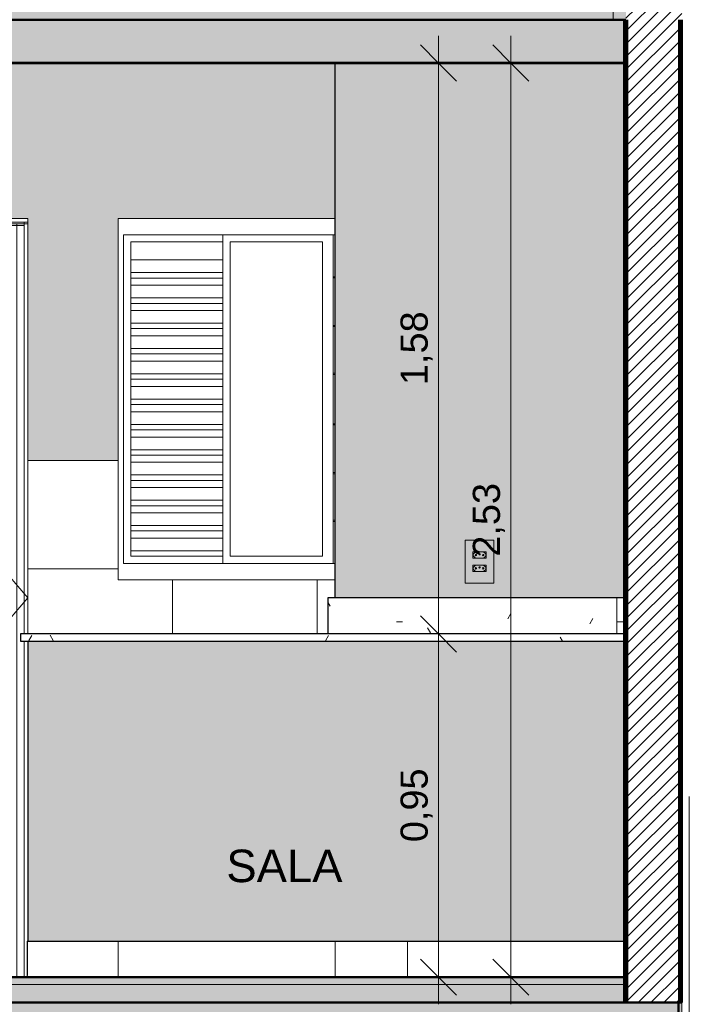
# Model space of a CAD drawing. Header units: metres. Extents: x -28.2 to -1.6, y -1.6 to 5.9.
# Tile 9 of 88: x -20.1 to -18.2, y -0.1 to 2.7. Entities that reach past the tile are written whole.
import ezdxf

# ---------------------------------------------------------------- set-up
doc = ezdxf.new("R2010")
doc.units = ezdxf.units.M
for name, color, linetype, lineweight in [('A-ANNO-DIMS', 7, 'Continuous', 9), ('A-ANNO-DIMS-50', 7, 'Continuous', 9), ('A-CLNG', 7, 'Continuous', 5), ('A-DETL-GENF', 7, 'Continuous', 5), ('A-DOOR', 7, 'Continuous', 5), ('A-FLOR', 7, 'Continuous', 5), ('A-FLOR-MCUT', 7, 'Continuous', 5), ('A-FLOR-PATT', 7, 'Continuous', 50), ('A-GENM', 7, 'Continuous', 5), ('A-GLAZ', 7, 'Continuous', 5), ('A-ROOF', 7, 'Continuous', 5), ('A-WALL', 7, 'Continuous', 5), ('A-WALL-PATT', 7, 'Continuous', 5), ('E-ELEC-FIXT', 7, 'Continuous', 5), ('G-ANNO-TEXT', 7, 'Continuous', 9), ('I-WALL', 7, 'Continuous', 5), ('Q-CASE', 7, 'Continuous', 5)]:
    doc.layers.add(name, color=color, linetype=linetype, lineweight=lineweight)
doc.layers.add('A-DETL', color=7, linetype='Continuous', lineweight=5, true_color=0x00a600)
doc.styles.add('Arial', font='arial.ttf', dxfattribs={"height": 0.09})
doc.styles.add('Arial_1', font='arial.ttf', dxfattribs={"height": 0.075})
doc.dimstyles.new('Com_linha__ref__contínua__-_Cor_Vermelha_Arial_1_5mm', dxfattribs={"dimscale": 0.3048, "dimtxt": 0.076519, "dimasz": 0.328084, "dimexe": 0.246063, "dimexo": 0.246063, "dimgap": 0.024606, "dimtad": 1, "dimrnd": 0.01, "dimzin": 0, "dimdsep": 46, "dimtxsty": 'Arial_1', "dimblk1": 'OBLIQUE', "dimblk2": 'OBLIQUE', "dimsah": 1, "dimcen": 0.09, "dimdle": 0.246063, "dimazin": 0, "dimtfac": 1, "dimtdec": 4, "dimtix": 1, "dimtmove": 0, "dimatfit": 3, "dimfxl": 1, "dimtvp": 1, "dimtolj": 1, "dimtzin": 0, "dimarcsym": 2})
pattern_1 = [(45, (-14.575, 2.812), (-0.01767767, 0.01767767), [])]
pattern_2 = [(0, (-14.575, 2.812), (0.2032, 0.0508), [0.01676, -0.13564, 0.01676, -0.13564, -0.8128]), (0, (-14.575, 2.812), (0.2032, 0.0508), [-0.3048, 0.01676, -0.28804, 0.01676, -0.13564, -0.3556]), (0, (-14.575, 2.812), (0.2032, 0.0508), [-0.762, 0.01676, -0.08484, 0.01676, -0.23724]), (120, (-14.499, 2.838), (-0.1455941, 0.15057636), [0.01676, -0.13564, 0.01676, -0.13564, -0.8128]), (120, (-14.499, 2.838), (-0.1455941, 0.15057636), [-0.3048, 0.01676, -0.28804, 0.01676, -0.13564, -0.3556]), (120, (-14.499, 2.838), (-0.1455941, 0.15057636), [-0.762, 0.01676, -0.08484, 0.01676, -0.23724]), (240, (-14.473, 2.939), (-0.0576059, -0.20137636), [0.01676, -0.13564, 0.01676, -0.13564, -0.8128]), (240, (-14.473, 2.939), (-0.0576059, -0.20137636), [-0.3048, 0.01676, -0.28804, 0.01676, -0.13564, -0.3556]), (240, (-14.473, 2.939), (-0.0576059, -0.20137636), [-0.762, 0.01676, -0.08484, 0.01676, -0.23724])]
pattern_3 = [(0, (-14.575, 2.812), (0.4064, 0.1016), [0.01676, -0.28804, 0.01676, -0.28804, -1.626]), (0, (-14.575, 2.812), (0.4064, 0.1016), [-0.6096, 0.01676, -0.59284, 0.01676, -0.28804, -0.7112]), (0, (-14.575, 2.812), (0.4064, 0.1016), [-1.524, 0.01676, -0.18644, 0.01676, -0.49124]), (120, (-14.423, 2.863), (-0.2911882, 0.3011527), [0.01676, -0.28804, 0.01676, -0.28804, -1.626]), (120, (-14.423, 2.863), (-0.2911882, 0.3011527), [-0.6096, 0.01676, -0.59284, 0.01676, -0.28804, -0.7112]), (120, (-14.423, 2.863), (-0.2911882, 0.3011527), [-1.524, 0.01676, -0.18644, 0.01676, -0.49124]), (240, (-14.372, 3.066), (-0.1152118, -0.4027527), [0.01676, -0.28804, 0.01676, -0.28804, -1.626]), (240, (-14.372, 3.066), (-0.1152118, -0.4027527), [-0.6096, 0.01676, -0.59284, 0.01676, -0.28804, -0.7112]), (240, (-14.372, 3.066), (-0.1152118, -0.4027527), [-1.524, 0.01676, -0.18644, 0.01676, -0.49124])]

# ---------------------------------------------------------------- blocks, each defined once
blk = doc.blocks.new('TAMPO DO ABRIGO GLP EM GRANITO CINZA ANDORINHA1 - TAMPO DO ABRIGO GLP EM GRANITO CINZA ANDORINHA-2562651-CASA 3')
at = {"layer": 'Q-CASE', "true_color": 0x6b6b6b}
h = blk.add_hatch(dxfattribs=at)
h.set_pattern_fill('FP_3', color=251, style=0, pattern_type=2)
h.set_pattern_definition(pattern_3)
h.paths.add_polyline_path([(-18.8587, 0.95), (-18.435, 0.95), (-18.435, 1.05), (-19.235, 1.05), (-19.235, 0.95), (-18.9367, 0.95)])
h = blk.add_hatch(dxfattribs=at)
h.set_pattern_fill('FP_3', color=251, style=0, pattern_type=2)
h.set_pattern_definition(pattern_3)
h.paths.add_polyline_path([(-18.435, 0.95), (-18.415, 0.95), (-18.415, 1.05), (-18.435, 1.05), (-18.435, 0.9737)])
h = blk.add_hatch(dxfattribs=at)
h.set_pattern_fill('FP_3', color=251, style=0, pattern_type=2)
h.set_pattern_definition(pattern_3)
h.paths.add_polyline_path([(-19.215, 0.93), (-18.415, 0.93), (-18.415, 0.95), (-20.0851, 0.95), (-20.0851, 0.93), (-19.235, 0.93)])
at = {"layer": 'Q-CASE'}
for p, q in [((-19.235, 1.05), (-18.435, 1.05)), ((-19.235, 1.05), (-19.235, 0.95)), ((-18.435, 1.05), (-18.415, 1.05)), ((-18.435, 1.05), (-18.435, 0.95)), ((-20.0851, 0.95), (-18.415, 0.95)), ((-20.0851, 0.95), (-20.0851, 0.93)), ((-18.415, 0.93), (-20.0851, 0.93)), ((-18.415, 0.95), (-18.435, 0.95))]:
    blk.add_line(p, q, dxfattribs=at)
blk = doc.blocks.new('PORTA DE ABRIR VENEZIANA_ 100_ AÇO GALVANIZADO COM PINTURA BRANCA E FECHADURA TIPO ALAVANCA - Porta Veneziana Branca 85x210_N-2568777-CASA 3')
at = {"layer": 'A-DOOR'}
for p, q in [((-20.065, 1.05), (-20.965, 2.1)), ((-20.965, 0.1), (-20.965, 2.09)), ((-20.955, 2.09), (-20.965, 2.09)), ((-20.965, 2.085), (-20.965, 2.09)), ((-20.965, 2.09), (-20.065, 2.09)), ((-20.965, 2.085), (-20.065, 2.085)), ((-20.955, 0), (-20.955, 2.09)), ((-20.935, 0), (-20.935, 2.085)), ((-20.935, 2.08), (-20.075, 2.08)), ((-20.095, 0), (-20.095, 2.085)), ((-20.075, 0.95), (-20.075, 2.09)), ((-20.065, 2.09), (-20.075, 2.09)), ((-20.065, 0.95), (-20.065, 2.09)), ((-20.065, 2.09), (-20.065, 2.085)), ((-20.8939, 2.055), (-20.8939, 2.0551)), ((-20.8939, 2.0551), (-20.1339, 2.0551)), ((-20.8939, 2.04), (-20.8939, 2.055)), ((-20.1339, 2.055), (-20.8939, 2.055)), ((-20.1339, 2.0551), (-20.1339, 2.055)), ((-20.1339, 2.055), (-20.1339, 2.04)), ((-20.8939, 2.02), (-20.8939, 2.04)), ((-20.8939, 2.04), (-20.1339, 2.04)), ((-20.8939, 1.985), (-20.8939, 2.02)), ((-20.8939, 2.02), (-20.1339, 2.02)), ((-20.1339, 2.04), (-20.1339, 2.02)), ((-20.1339, 2.02), (-20.1339, 1.985)), ((-20.8939, 1.97), (-20.8939, 1.985)), ((-20.8939, 1.985), (-20.1339, 1.985)), ((-20.8939, 1.95), (-20.8939, 1.97)), ((-20.8939, 1.97), (-20.1339, 1.97)), ((-20.1339, 1.985), (-20.1339, 1.97)), ((-20.1339, 1.97), (-20.1339, 1.95)), ((-20.8939, 1.915), (-20.8939, 1.95)), ((-20.8939, 1.95), (-20.1339, 1.95)), ((-20.1339, 1.95), (-20.1339, 1.915)), ((-20.8939, 1.9), (-20.8939, 1.915)), ((-20.8939, 1.915), (-20.1339, 1.915)), ((-20.1339, 1.915), (-20.1339, 1.9)), ((-20.8939, 1.88), (-20.8939, 1.9)), ((-20.8939, 1.9), (-20.1339, 1.9)), ((-20.1339, 1.9), (-20.1339, 1.88)), ((-20.8939, 1.845), (-20.8939, 1.88)), ((-20.8939, 1.88), (-20.1339, 1.88)), ((-20.1339, 1.88), (-20.1339, 1.845)), ((-20.8939, 1.83), (-20.8939, 1.845)), ((-20.8939, 1.845), (-20.1339, 1.845)), ((-20.8939, 1.81), (-20.8939, 1.83)), ((-20.8939, 1.83), (-20.1339, 1.83)), ((-20.1339, 1.845), (-20.1339, 1.83)), ((-20.1339, 1.83), (-20.1339, 1.81)), ((-20.8939, 1.775), (-20.8939, 1.81)), ((-20.8939, 1.81), (-20.1339, 1.81)), ((-20.1339, 1.81), (-20.1339, 1.775)), ((-20.8939, 1.76), (-20.8939, 1.775)), ((-20.8939, 1.775), (-20.1339, 1.775)), ((-20.1339, 1.775), (-20.1339, 1.76)), ((-20.8939, 1.74), (-20.8939, 1.76)), ((-20.8939, 1.76), (-20.1339, 1.76)), ((-20.1339, 1.76), (-20.1339, 1.74)), ((-20.8939, 1.705), (-20.8939, 1.74)), ((-20.8939, 1.74), (-20.1339, 1.74)), ((-20.1339, 1.74), (-20.1339, 1.705)), ((-20.8939, 1.69), (-20.8939, 1.705)), ((-20.8939, 1.705), (-20.1339, 1.705)), ((-20.8939, 1.67), (-20.8939, 1.69)), ((-20.8939, 1.69), (-20.1339, 1.69)), ((-20.1339, 1.705), (-20.1339, 1.69)), ((-20.1339, 1.69), (-20.1339, 1.67)), ((-20.8939, 1.635), (-20.8939, 1.67)), ((-20.8939, 1.67), (-20.1339, 1.67)), ((-20.1339, 1.67), (-20.1339, 1.635)), ((-20.8939, 1.62), (-20.8939, 1.635)), ((-20.8939, 1.635), (-20.1339, 1.635)), ((-20.8939, 1.6), (-20.8939, 1.62)), ((-20.8939, 1.62), (-20.1339, 1.62)), ((-20.1339, 1.635), (-20.1339, 1.62)), ((-20.1339, 1.62), (-20.1339, 1.6)), ((-20.8939, 1.565), (-20.8939, 1.6)), ((-20.8939, 1.6), (-20.1339, 1.6)), ((-20.1339, 1.6), (-20.1339, 1.565)), ((-20.8939, 1.55), (-20.8939, 1.565)), ((-20.8939, 1.565), (-20.1339, 1.565)), ((-20.1339, 1.565), (-20.1339, 1.55)), ((-20.8939, 1.53), (-20.8939, 1.55)), ((-20.8939, 1.55), (-20.1339, 1.55)), ((-20.8939, 1.495), (-20.8939, 1.53)), ((-20.8939, 1.53), (-20.1339, 1.53)), ((-20.1339, 1.55), (-20.1339, 1.53)), ((-20.1339, 1.53), (-20.1339, 1.495)), ((-20.8939, 1.48), (-20.8939, 1.495)), ((-20.8939, 1.495), (-20.1339, 1.495)), ((-20.8939, 1.46), (-20.8939, 1.48)), ((-20.8939, 1.48), (-20.1339, 1.48)), ((-20.1339, 1.495), (-20.1339, 1.48)), ((-20.1339, 1.48), (-20.1339, 1.46)), ((-20.8939, 1.425), (-20.8939, 1.46)), ((-20.8939, 1.46), (-20.1339, 1.46)), ((-20.1339, 1.46), (-20.1339, 1.425)), ((-20.8939, 1.41), (-20.8939, 1.425)), ((-20.8939, 1.425), (-20.1339, 1.425)), ((-20.1339, 1.425), (-20.1339, 1.41)), ((-20.8939, 1.39), (-20.8939, 1.41)), ((-20.8939, 1.41), (-20.1339, 1.41)), ((-20.8939, 1.355), (-20.8939, 1.39)), ((-20.8939, 1.39), (-20.1339, 1.39)), ((-20.1339, 1.41), (-20.1339, 1.39)), ((-20.1339, 1.39), (-20.1339, 1.355)), ((-20.8939, 1.34), (-20.8939, 1.355)), ((-20.8939, 1.355), (-20.1339, 1.355)), ((-20.8939, 1.32), (-20.8939, 1.34)), ((-20.8939, 1.34), (-20.1339, 1.34)), ((-20.1339, 1.355), (-20.1339, 1.34)), ((-20.1339, 1.34), (-20.1339, 1.32)), ((-20.8939, 1.285), (-20.8939, 1.32)), ((-20.8939, 1.32), (-20.1339, 1.32)), ((-20.1339, 1.32), (-20.1339, 1.285)), ((-20.8939, 1.27), (-20.8939, 1.285)), ((-20.8939, 1.285), (-20.1339, 1.285)), ((-20.1339, 1.285), (-20.1339, 1.27)), ((-20.8939, 1.25), (-20.8939, 1.27)), ((-20.8939, 1.27), (-20.1339, 1.27)), ((-20.1339, 1.27), (-20.1339, 1.25)), ((-20.8939, 1.215), (-20.8939, 1.25)), ((-20.8939, 1.25), (-20.1339, 1.25)), ((-20.1339, 1.25), (-20.1339, 1.215)), ((-20.8939, 1.2), (-20.8939, 1.215)), ((-20.8939, 1.215), (-20.1339, 1.215)), ((-20.8939, 1.18), (-20.8939, 1.2)), ((-20.8939, 1.2), (-20.1339, 1.2)), ((-20.1339, 1.215), (-20.1339, 1.2)), ((-20.1339, 1.2), (-20.1339, 1.18)), ((-20.8939, 1.145), (-20.8939, 1.18)), ((-20.8939, 1.18), (-20.1339, 1.18)), ((-20.1339, 1.18), (-20.1339, 1.145)), ((-20.8939, 1.13), (-20.8939, 1.145)), ((-20.8939, 1.145), (-20.1339, 1.145)), ((-20.1339, 1.145), (-20.1339, 1.13)), ((-20.8939, 1.11), (-20.8939, 1.13)), ((-20.8939, 1.13), (-20.1339, 1.13)), ((-20.1339, 1.13), (-20.1339, 1.11)), ((-20.8939, 1.075), (-20.8939, 1.11)), ((-20.8939, 1.11), (-20.1339, 1.11)), ((-20.1339, 1.11), (-20.1339, 1.075)), ((-20.8939, 1.06), (-20.8939, 1.075)), ((-20.8939, 1.075), (-20.1339, 1.075)), ((-20.1339, 1.075), (-20.1339, 1.06)), ((-20.965, 0), (-20.065, 1.05)), ((-20.955, 1.05), (-20.965, 1.05)), ((-20.8939, 1.04), (-20.8939, 1.06)), ((-20.8939, 1.06), (-20.1339, 1.06)), ((-20.8939, 1.005), (-20.8939, 1.04)), ((-20.8939, 1.04), (-20.1339, 1.04)), ((-20.1339, 1.06), (-20.1339, 1.04)), ((-20.1339, 1.04), (-20.1339, 1.005)), ((-20.8939, 0.99), (-20.8939, 1.005)), ((-20.8939, 1.005), (-20.1339, 1.005)), ((-20.8939, 0.97), (-20.8939, 0.99)), ((-20.8939, 0.99), (-20.1339, 0.99)), ((-20.1339, 1.005), (-20.1339, 0.99)), ((-20.1339, 0.99), (-20.1339, 0.97)), ((-20.8939, 0.935), (-20.8939, 0.97)), ((-20.8939, 0.97), (-20.1339, 0.97)), ((-20.1339, 0.97), (-20.1339, 0.935)), ((-20.8939, 0.92), (-20.8939, 0.935)), ((-20.8939, 0.935), (-20.1339, 0.935)), ((-20.1339, 0.935), (-20.1339, 0.92)), ((-20.075, 0), (-20.075, 0.93)), ((-20.8939, 0.9), (-20.8939, 0.92)), ((-20.8939, 0.92), (-20.1339, 0.92)), ((-20.8939, 0.865), (-20.8939, 0.9)), ((-20.8939, 0.9), (-20.1339, 0.9)), ((-20.1339, 0.92), (-20.1339, 0.9)), ((-20.1339, 0.9), (-20.1339, 0.865)), ((-20.8939, 0.85), (-20.8939, 0.865)), ((-20.8939, 0.865), (-20.1339, 0.865)), ((-20.8939, 0.83), (-20.8939, 0.85)), ((-20.8939, 0.85), (-20.1339, 0.85)), ((-20.1339, 0.865), (-20.1339, 0.85)), ((-20.1339, 0.85), (-20.1339, 0.83)), ((-20.8939, 0.795), (-20.8939, 0.83)), ((-20.8939, 0.83), (-20.1339, 0.83)), ((-20.1339, 0.83), (-20.1339, 0.795)), ((-20.8939, 0.78), (-20.8939, 0.795)), ((-20.8939, 0.795), (-20.1339, 0.795)), ((-20.1339, 0.795), (-20.1339, 0.78)), ((-20.8939, 0.76), (-20.8939, 0.78)), ((-20.8939, 0.78), (-20.1339, 0.78)), ((-20.1339, 0.78), (-20.1339, 0.76)), ((-20.8939, 0.725), (-20.8939, 0.76)), ((-20.8939, 0.76), (-20.1339, 0.76)), ((-20.1339, 0.76), (-20.1339, 0.725)), ((-20.8939, 0.71), (-20.8939, 0.725)), ((-20.8939, 0.725), (-20.1339, 0.725)), ((-20.8939, 0.69), (-20.8939, 0.71)), ((-20.8939, 0.71), (-20.1339, 0.71)), ((-20.1339, 0.725), (-20.1339, 0.71)), ((-20.1339, 0.71), (-20.1339, 0.69)), ((-20.8939, 0.655), (-20.8939, 0.69)), ((-20.8939, 0.69), (-20.1339, 0.69)), ((-20.1339, 0.69), (-20.1339, 0.655)), ((-20.8939, 0.64), (-20.8939, 0.655)), ((-20.8939, 0.655), (-20.1339, 0.655)), ((-20.1339, 0.655), (-20.1339, 0.64)), ((-20.8939, 0.62), (-20.8939, 0.64)), ((-20.8939, 0.64), (-20.1339, 0.64)), ((-20.1339, 0.64), (-20.1339, 0.62)), ((-20.8939, 0.585), (-20.8939, 0.62)), ((-20.8939, 0.62), (-20.1339, 0.62)), ((-20.1339, 0.62), (-20.1339, 0.585)), ((-20.8939, 0.57), (-20.8939, 0.585)), ((-20.8939, 0.585), (-20.1339, 0.585)), ((-20.1339, 0.585), (-20.1339, 0.57)), ((-20.8939, 0.55), (-20.8939, 0.57)), ((-20.8939, 0.57), (-20.1339, 0.57)), ((-20.8939, 0.515), (-20.8939, 0.55)), ((-20.8939, 0.55), (-20.1339, 0.55)), ((-20.1339, 0.57), (-20.1339, 0.55)), ((-20.1339, 0.55), (-20.1339, 0.515)), ((-20.8939, 0.5), (-20.8939, 0.515)), ((-20.8939, 0.515), (-20.1339, 0.515)), ((-20.8939, 0.48), (-20.8939, 0.5)), ((-20.8939, 0.5), (-20.1339, 0.5)), ((-20.1339, 0.515), (-20.1339, 0.5)), ((-20.1339, 0.5), (-20.1339, 0.48)), ((-20.8939, 0.445), (-20.8939, 0.48)), ((-20.8939, 0.48), (-20.1339, 0.48)), ((-20.1339, 0.48), (-20.1339, 0.445)), ((-20.8939, 0.43), (-20.8939, 0.445)), ((-20.8939, 0.445), (-20.1339, 0.445)), ((-20.1339, 0.445), (-20.1339, 0.43)), ((-20.8939, 0.41), (-20.8939, 0.43)), ((-20.8939, 0.43), (-20.1339, 0.43)), ((-20.8939, 0.375), (-20.8939, 0.41)), ((-20.8939, 0.41), (-20.1339, 0.41)), ((-20.1339, 0.43), (-20.1339, 0.41)), ((-20.1339, 0.41), (-20.1339, 0.375)), ((-20.8939, 0.36), (-20.8939, 0.375)), ((-20.8939, 0.375), (-20.1339, 0.375)), ((-20.8939, 0.34), (-20.8939, 0.36)), ((-20.8939, 0.36), (-20.1339, 0.36)), ((-20.1339, 0.375), (-20.1339, 0.36)), ((-20.1339, 0.36), (-20.1339, 0.34)), ((-20.8939, 0.305), (-20.8939, 0.34)), ((-20.8939, 0.34), (-20.1339, 0.34)), ((-20.1339, 0.34), (-20.1339, 0.305)), ((-20.8939, 0.29), (-20.8939, 0.305)), ((-20.8939, 0.305), (-20.1339, 0.305)), ((-20.1339, 0.305), (-20.1339, 0.29)), ((-20.8939, 0.27), (-20.8939, 0.29)), ((-20.8939, 0.29), (-20.1339, 0.29)), ((-20.1339, 0.29), (-20.1339, 0.27)), ((-20.8939, 0.235), (-20.8939, 0.27)), ((-20.8939, 0.27), (-20.1339, 0.27)), ((-20.1339, 0.27), (-20.1339, 0.235)), ((-20.8939, 0.22), (-20.8939, 0.235)), ((-20.8939, 0.235), (-20.1339, 0.235)), ((-20.8939, 0.2), (-20.8939, 0.22)), ((-20.8939, 0.22), (-20.1339, 0.22)), ((-20.1339, 0.235), (-20.1339, 0.22)), ((-20.1339, 0.22), (-20.1339, 0.2)), ((-20.8939, 0.165), (-20.8939, 0.2)), ((-20.8939, 0.2), (-20.1339, 0.2)), ((-20.1339, 0.2), (-20.1339, 0.165)), ((-20.8939, 0.15), (-20.8939, 0.165)), ((-20.8939, 0.165), (-20.1339, 0.165)), ((-20.1339, 0.165), (-20.1339, 0.15)), ((-20.8939, 0.13), (-20.8939, 0.15)), ((-20.8939, 0.15), (-20.1339, 0.15)), ((-20.1339, 0.15), (-20.1339, 0.13)), ((-20.8939, 0.095), (-20.8939, 0.13)), ((-20.8939, 0.13), (-20.1339, 0.13)), ((-20.1339, 0.13), (-20.1339, 0.095)), ((-20.8939, 0.08), (-20.8939, 0.095)), ((-20.1339, 0.095), (-20.8939, 0.095)), ((-20.1339, 0.095), (-20.1339, 0.08)), ((-20.8939, 0.08), (-20.1339, 0.08))]:
    blk.add_line(p, q, dxfattribs=at)
blk = doc.blocks.new('LONGARINA_STEEL_FRAME1 - LONGARINA_STEEL_FRAME-2562852-CASA 3')
at = {"layer": 'A-ROOF', "true_color": 0x9fa09c}
for points in [[(-19.6975, 2.65), (-19.6975, 3.6835), (-19.7325, 3.6835), (-19.7325, 2.65)], [(-18.445, 2.65), (-18.41, 2.6502), (-18.41, 3.6835), (-18.445, 3.6835), (-18.445, 2.6874)]]:
    blk.add_hatch(color=253, dxfattribs=at).paths.add_polyline_path(points)
at = {"layer": 'A-ROOF'}
blk.add_line((-18.445, 3.6835), (-18.445, 2.65), dxfattribs=at)
blk = doc.blocks.new('JANELA DE CORRE_669-CASA 30')
at = {"layer": 'A-GLAZ'}
for p, q in [((-19.815, 2.1), (-19.815, 1.1)), ((-19.215, 2.1), (-19.815, 2.1)), ((-19.8, 2.055), (-19.215, 2.055)), ((-19.8, 1.145), (-19.8, 2.055)), ((-19.525, 2.055), (-19.525, 1.145)), ((-19.22, 1.145), (-19.22, 2.055)), ((-19.78, 1.165), (-19.78, 2.035)), ((-19.78, 2.035), (-19.525, 2.035)), ((-19.505, 1.165), (-19.505, 2.035)), ((-19.505, 2.035), (-19.25, 2.035)), ((-19.25, 2.035), (-19.25, 1.165)), ((-19.78, 1.985), (-19.525, 1.985)), ((-19.78, 1.95), (-19.525, 1.95)), ((-19.78, 1.935), (-19.525, 1.935)), ((-19.22, 1.9385), (-19.215, 1.9385)), ((-19.22, 1.9355), (-19.215, 1.9355)), ((-19.78, 1.915), (-19.525, 1.915)), ((-19.78, 1.88), (-19.525, 1.88)), ((-19.78, 1.865), (-19.525, 1.865)), ((-19.78, 1.845), (-19.525, 1.845)), ((-19.78, 1.81), (-19.525, 1.81)), ((-19.22, 1.8035), (-19.215, 1.8035)), ((-19.22, 1.8005), (-19.215, 1.8005)), ((-19.78, 1.795), (-19.525, 1.795)), ((-19.78, 1.775), (-19.525, 1.775)), ((-19.78, 1.74), (-19.525, 1.74)), ((-19.78, 1.725), (-19.525, 1.725)), ((-19.78, 1.705), (-19.525, 1.705)), ((-19.78, 1.67), (-19.525, 1.67)), ((-19.22, 1.6715), (-19.215, 1.6715)), ((-19.22, 1.6685), (-19.215, 1.6685)), ((-19.78, 1.655), (-19.525, 1.655)), ((-19.78, 1.635), (-19.525, 1.635)), ((-19.78, 1.6), (-19.525, 1.6)), ((-19.78, 1.585), (-19.525, 1.585)), ((-19.78, 1.565), (-19.525, 1.565)), ((-19.78, 1.53), (-19.525, 1.53)), ((-19.22, 1.5315), (-19.215, 1.5315)), ((-19.22, 1.5285), (-19.215, 1.5285)), ((-19.78, 1.515), (-19.525, 1.515)), ((-19.78, 1.495), (-19.525, 1.495)), ((-19.78, 1.46), (-19.525, 1.46)), ((-19.78, 1.445), (-19.525, 1.445)), ((-19.78, 1.425), (-19.525, 1.425)), ((-19.78, 1.39), (-19.525, 1.39)), ((-19.22, 1.3965), (-19.215, 1.3965)), ((-19.22, 1.3935), (-19.215, 1.3935)), ((-19.78, 1.375), (-19.525, 1.375)), ((-19.78, 1.355), (-19.525, 1.355)), ((-19.78, 1.32), (-19.525, 1.32)), ((-19.78, 1.305), (-19.525, 1.305)), ((-19.78, 1.285), (-19.525, 1.285)), ((-19.22, 1.2645), (-19.215, 1.2645)), ((-19.22, 1.2615), (-19.215, 1.2615)), ((-19.78, 1.25), (-19.525, 1.25)), ((-19.78, 1.235), (-19.525, 1.235)), ((-19.78, 1.215), (-19.525, 1.215)), ((-19.525, 1.18), (-19.78, 1.18)), ((-19.215, 1.145), (-19.8, 1.145)), ((-19.525, 1.165), (-19.78, 1.165)), ((-19.25, 1.165), (-19.505, 1.165)), ((-19.815, 1.1), (-19.215, 1.1))]:
    blk.add_line(p, q, dxfattribs=at)
blk = doc.blocks.new('1_b_2 Tomadas 2P_T_Conjunto 4x2 - a_ 2 Tomadas 2P_T 10A-2565271-CASA 3')
at = {"layer": 'A-GENM', "true_color": 0xfbfbfb}
h = blk.add_hatch(color=7, dxfattribs=at)
h.paths.add_polyline_path([(-18.8335, 1.0906), (-18.7756, 1.0906), (-18.7756, 1.21), (-18.8545, 1.21), (-18.8545, 1.0906), (-18.8348, 1.0906)])
h.paths.add_polyline_path([(-18.8197, 1.1227), (-18.8335, 1.1232), (-18.8335, 1.1407), (-18.7965, 1.1402), (-18.7965, 1.1227), (-18.815, 1.1227)])
h.paths.add_polyline_path([(-18.8311, 1.1593), (-18.8335, 1.1598), (-18.8335, 1.1773), (-18.7965, 1.1768), (-18.7965, 1.1593), (-18.828, 1.1593)])
at = {"layer": 'A-GENM'}
for p, q in [((-18.7756, 1.21), (-18.8545, 1.21)), ((-18.8545, 1.0906), (-18.8545, 1.21)), ((-18.7756, 1.21), (-18.7756, 1.0906)), ((-18.8545, 1.0906), (-18.7756, 1.0906))]:
    blk.add_line(p, q, dxfattribs=at)
blk = doc.blocks.new('x_Módulo de Tomada não listavel 2 - x_Módulo de Tomada não listavel 2-2565278-CASA 3')
at = {"layer": 'E-ELEC-FIXT', "true_color": 0xfbfbfb}
h = blk.add_hatch(color=7, dxfattribs=at)
h.paths.add_polyline_path([(-18.7965, 1.1773), (-18.8335, 1.1768), (-18.8324, 1.17), (-18.8308, 1.1726), (-18.8262, 1.1765), (-18.8245, 1.1768), (-18.8039, 1.1765), (-18.8021, 1.1753), (-18.7982, 1.1712), (-18.7974, 1.17), (-18.7966, 1.1768)])
h.paths.add_polyline_path([(-18.816, 1.1593), (-18.7965, 1.1598), (-18.7971, 1.1723), (-18.7982, 1.1654), (-18.8021, 1.1613), (-18.8043, 1.16), (-18.8056, 1.1598), (-18.8262, 1.1601), (-18.828, 1.1613), (-18.8319, 1.1654), (-18.8326, 1.1686), (-18.8335, 1.1723), (-18.8335, 1.1593), (-18.8197, 1.1593)])
h = blk.add_hatch(color=7, dxfattribs=at)
h.paths.add_polyline_path([(-18.8056, 1.1598), (-18.8031, 1.1605), (-18.799, 1.1643), (-18.7977, 1.1666), (-18.7977, 1.17), (-18.799, 1.1723), (-18.8039, 1.1765), (-18.8062, 1.1768), (-18.8262, 1.1765), (-18.828, 1.1753), (-18.8319, 1.1712), (-18.8325, 1.1686), (-18.8324, 1.1666), (-18.8311, 1.1643), (-18.8262, 1.1601), (-18.8245, 1.1598), (-18.8145, 1.1598)])
h.paths.add_polyline_path([(-18.8049, 1.1663), (-18.8063, 1.1669), (-18.8069, 1.1683), (-18.8063, 1.1697), (-18.8049, 1.1703), (-18.8035, 1.1697), (-18.8029, 1.1683), (-18.8035, 1.1669), (-18.8044, 1.1664)])
h.paths.add_polyline_path([(-18.8252, 1.1663), (-18.8266, 1.1669), (-18.8272, 1.1683), (-18.8266, 1.1697), (-18.8252, 1.1703), (-18.8238, 1.1697), (-18.8232, 1.1683), (-18.8238, 1.1669), (-18.8246, 1.1664)])
h.paths.add_polyline_path([(-18.815, 1.1686), (-18.8165, 1.1692), (-18.817, 1.1706), (-18.8165, 1.172), (-18.815, 1.1726), (-18.8136, 1.172), (-18.8131, 1.1704), (-18.8136, 1.1692), (-18.8145, 1.1686)])
at = {"layer": 'E-ELEC-FIXT'}
for p, q in [((-18.8335, 1.1773), (-18.8335, 1.1593)), ((-18.7965, 1.1773), (-18.8335, 1.1773)), ((-18.8311, 1.1723), (-18.828, 1.1753)), ((-18.8245, 1.1768), (-18.8056, 1.1768)), ((-18.8021, 1.1753), (-18.799, 1.1723)), ((-18.7965, 1.1593), (-18.7965, 1.1773)), ((-18.8335, 1.1593), (-18.7965, 1.1593)), ((-18.8325, 1.1679), (-18.8325, 1.1687)), ((-18.8325, 1.1687), (-18.8325, 1.1679)), ((-18.8325, 1.1687), (-18.8325, 1.1679)), ((-18.828, 1.1613), (-18.8311, 1.1643)), ((-18.8056, 1.1598), (-18.8245, 1.1598)), ((-18.799, 1.1643), (-18.8021, 1.1613)), ((-18.7975, 1.1687), (-18.7975, 1.1679)), ((-18.7975, 1.1679), (-18.7975, 1.1687)), ((-18.7975, 1.1679), (-18.7975, 1.1687))]:
    blk.add_line(p, q, dxfattribs=at)
for centre, radius, start, end in [((-18.8275, 1.1687), 0.005, 135, 180), ((-18.8245, 1.1718), 0.005, 90, 135), ((-18.815, 1.1706), 0.002, 0, 180), ((-18.8056, 1.1718), 0.005, 45, 90), ((-18.8025, 1.1687), 0.005, 0, 45), ((-18.8275, 1.1679), 0.005, 180, 225), ((-18.8245, 1.1648), 0.005, 225, 270), ((-18.8252, 1.1683), 0.002, 0, 180), ((-18.8252, 1.1683), 0.002, 180, 0), ((-18.815, 1.1706), 0.002, 180, 0), ((-18.8049, 1.1683), 0.002, 360, 180), ((-18.8049, 1.1683), 0.002, 180, 0), ((-18.8056, 1.1648), 0.005, 270, 315), ((-18.8025, 1.1679), 0.005, 315, 0)]:
    blk.add_arc(centre, radius, start, end, dxfattribs=at)
blk = doc.blocks.new('x_Módulo de Tomada não listavel 2 - x_Módulo de Tomada não listavel 2-2565281-CASA 3')
at = {"layer": 'E-ELEC-FIXT', "true_color": 0xfbfbfb}
h = blk.add_hatch(color=7, dxfattribs=at)
h.paths.add_polyline_path([(-18.828, 1.1227), (-18.7965, 1.1232), (-18.7971, 1.1354), (-18.7982, 1.1288), (-18.8021, 1.1247), (-18.8043, 1.1234), (-18.8056, 1.1232), (-18.8258, 1.1234), (-18.828, 1.1247), (-18.8319, 1.1288), (-18.8326, 1.132), (-18.8335, 1.1354), (-18.8335, 1.1227)])
h.paths.add_polyline_path([(-18.8325, 1.1321), (-18.8316, 1.135), (-18.828, 1.1387), (-18.8258, 1.14), (-18.8245, 1.1402), (-18.8039, 1.1399), (-18.8017, 1.1383), (-18.7982, 1.1346), (-18.7974, 1.1334), (-18.7965, 1.1407), (-18.8335, 1.1402), (-18.8326, 1.1322)])
h = blk.add_hatch(color=7, dxfattribs=at)
h.paths.add_polyline_path([(-18.8245, 1.1232), (-18.8043, 1.1234), (-18.8021, 1.1247), (-18.7982, 1.1288), (-18.7975, 1.1313), (-18.7977, 1.1334), (-18.7993, 1.136), (-18.8039, 1.1399), (-18.8056, 1.1402), (-18.8262, 1.1399), (-18.828, 1.1387), (-18.8319, 1.1346), (-18.8325, 1.132), (-18.8324, 1.13), (-18.8311, 1.1277), (-18.827, 1.1239), (-18.8252, 1.1233)])
h.paths.add_polyline_path([(-18.8049, 1.1297), (-18.8063, 1.1303), (-18.8069, 1.1317), (-18.8063, 1.1331), (-18.8049, 1.1337), (-18.8035, 1.1331), (-18.8029, 1.1317), (-18.8035, 1.1303), (-18.8044, 1.1298)])
h.paths.add_polyline_path([(-18.8252, 1.1297), (-18.8266, 1.1303), (-18.8272, 1.1317), (-18.8266, 1.1331), (-18.8252, 1.1337), (-18.8238, 1.1331), (-18.8232, 1.1317), (-18.8238, 1.1303), (-18.8246, 1.1298)])
h.paths.add_polyline_path([(-18.815, 1.132), (-18.8165, 1.1326), (-18.817, 1.134), (-18.8165, 1.1354), (-18.815, 1.136), (-18.8136, 1.1354), (-18.813, 1.134), (-18.8136, 1.1326), (-18.8145, 1.132)])
at = {"layer": 'E-ELEC-FIXT'}
for p, q in [((-18.8335, 1.1407), (-18.8335, 1.1227)), ((-18.7965, 1.1407), (-18.8335, 1.1407)), ((-18.8335, 1.1227), (-18.7965, 1.1227)), ((-18.8325, 1.1313), (-18.8325, 1.1321)), ((-18.8325, 1.1321), (-18.8325, 1.1313)), ((-18.8325, 1.1321), (-18.8325, 1.1313)), ((-18.8311, 1.1357), (-18.828, 1.1387)), ((-18.828, 1.1247), (-18.8311, 1.1277)), ((-18.8245, 1.1402), (-18.8056, 1.1402)), ((-18.8056, 1.1232), (-18.8245, 1.1232)), ((-18.8021, 1.1387), (-18.799, 1.1357)), ((-18.799, 1.1277), (-18.8021, 1.1247)), ((-18.7975, 1.1321), (-18.7975, 1.1313)), ((-18.7975, 1.1313), (-18.7975, 1.1321)), ((-18.7975, 1.1313), (-18.7975, 1.1321)), ((-18.7965, 1.1227), (-18.7965, 1.1407))]:
    blk.add_line(p, q, dxfattribs=at)
for centre, radius, start, end in [((-18.8275, 1.1321), 0.005, 135, 180), ((-18.8275, 1.1313), 0.005, 180, 225), ((-18.8245, 1.1352), 0.005, 90, 135), ((-18.8245, 1.1282), 0.005, 225, 270), ((-18.8252, 1.1317), 0.002, 0, 180), ((-18.8252, 1.1317), 0.002, 180, 0), ((-18.815, 1.134), 0.002, 0, 180), ((-18.815, 1.134), 0.002, 180, 0), ((-18.8049, 1.1317), 0.002, 360, 180), ((-18.8049, 1.1317), 0.002, 180, 0), ((-18.8056, 1.1352), 0.005, 45, 90), ((-18.8056, 1.1282), 0.005, 270, 315), ((-18.8025, 1.1321), 0.005, 0, 45), ((-18.8025, 1.1313), 0.005, 315, 0)]:
    blk.add_arc(centre, radius, start, end, dxfattribs=at)
blk = doc.blocks.new('DIMBLOCK1-CASA 3')
at = {"layer": 'A-ANNO-DIMS-50', "color": 242, "true_color": 0xbd2b2e, "transparency": 16777216}
for p, q in [((-18.9288, 0.95), (-18.9788, 1)), ((-18.9288, 0.95), (-19.0038, 0.95)), ((-18.9288, -0.075), (-18.9288, 0.95)), ((-18.9288, 0.95), (-18.8788, 0.9)), ((-18.9288, 0.95), (-18.9245, 0.95)), ((-18.9288, 0), (-18.9788, 0.05)), ((-18.9288, 0), (-19.0038, 0)), ((-18.9288, 0), (-18.8788, -0.05)), ((-18.9288, 0), (-18.9245, 0))]:
    blk.add_line(p, q, dxfattribs=at)
at = {"layer": 'A-ANNO-DIMS-50', "color": 0, "transparency": 16777216, "insert": (-19.0337, 0.3738), "char_height": 0.075, "width": 0.242979, "attachment_point": 1, "rotation": 90, "line_spacing_factor": 0.941778, "style": 'Arial_1'}
blk.add_mtext('0,95', dxfattribs=at)
blk = doc.blocks.new('_Oblique')
at = {"color": 0, "linetype": 'ByBlock', "lineweight": -2}
blk.add_line((-0.5, -0.5), (0.5, 0.5), dxfattribs=at)
blk = doc.blocks.new('DIMBLOCK2-CASA 3')
at = {"layer": 'A-ANNO-DIMS-50', "color": 242, "true_color": 0xbd2b2e, "transparency": 16777216}
for p, q in [((-18.9288, 0.95), (-18.9288, 2.605)), ((-18.9288, 2.53), (-18.9788, 2.58)), ((-18.9288, 2.53), (-19.0038, 2.53)), ((-18.9288, 2.53), (-18.8788, 2.48)), ((-18.9288, 2.53), (-18.9245, 2.53)), ((-18.9288, 0.95), (-18.9788, 1)), ((-18.9288, 0.95), (-19.0038, 0.95)), ((-18.9288, 0.95), (-18.8788, 0.9)), ((-18.9288, 0.95), (-18.9245, 0.95))]:
    blk.add_line(p, q, dxfattribs=at)
at = {"layer": 'A-ANNO-DIMS-50', "color": 0, "transparency": 16777216, "insert": (-19.0337, 1.6388), "char_height": 0.075, "width": 0.242979, "attachment_point": 1, "rotation": 90, "line_spacing_factor": 0.941778, "style": 'Arial_1'}
blk.add_mtext('1,58', dxfattribs=at)
blk = doc.blocks.new('DIMBLOCK3-CASA 3')
at = {"layer": 'A-ANNO-DIMS-50', "color": 242, "true_color": 0xbd2b2e, "transparency": 16777216}
for p, q in [((-18.7288, -0.075), (-18.7288, 2.605)), ((-18.7288, 2.53), (-18.7788, 2.58)), ((-18.7288, 2.53), (-18.8038, 2.53)), ((-18.7288, 2.53), (-18.6788, 2.48)), ((-18.7288, 2.53), (-18.7245, 2.53)), ((-18.7288, 0), (-18.7788, 0.05)), ((-18.7288, 0), (-18.8038, 0)), ((-18.7288, 0), (-18.6788, -0.05)), ((-18.7288, 0), (-18.7245, 0))]:
    blk.add_line(p, q, dxfattribs=at)
at = {"layer": 'A-ANNO-DIMS-50', "color": 0, "transparency": 16777216, "insert": (-18.8337, 1.1638), "char_height": 0.075, "width": 0.242979, "attachment_point": 1, "rotation": 90, "line_spacing_factor": 0.941778, "style": 'Arial_1'}
blk.add_mtext('2,53', dxfattribs=at)

msp = doc.modelspace()

# ---------------------------------------------------------------- hatches: boundary and pattern name
at = {"layer": 'A-DETL-GENF', "true_color": 0x808080}
h = msp.add_hatch(dxfattribs=at)
h.set_pattern_fill('FP_1', color=8, style=0, pattern_type=2)
h.set_pattern_definition(pattern_1)
h.paths.add_polyline_path([(-18.405, 2.65), (-18.255, 2.65), (-18.255, 4.25), (-18.41, 4.25), (-18.41, 2.65), (-18.4075, 2.65)])
at = {"layer": 'A-FLOR', "true_color": 0x808080}
h = msp.add_hatch(dxfattribs=at)
h.set_pattern_fill('FP_2', color=8, style=0, pattern_type=2)
h.set_pattern_definition(pattern_2)
h.paths.add_polyline_path([(-25.095, -0.02), (-21.175, -0.02), (-21.175, 0), (-25.095, 0)])
h.paths.add_polyline_path([(-18.415, -0.02), (-18.415, 0), (-21.015, 0), (-21.015, -0.02), (-18.455, -0.02)])
at = {"layer": 'A-FLOR-PATT', "lineweight": 5, "true_color": 0x808080}
h = msp.add_hatch(dxfattribs=at)
h.set_pattern_fill('FP_2', color=8, style=0, pattern_type=2)
h.set_pattern_definition(pattern_2)
h.paths.add_polyline_path([(-25.095, 2.53), (-18.415, 2.53), (-18.415, 2.65), (-25.095, 2.65)])
h = msp.add_hatch(dxfattribs=at)
h.set_pattern_fill('FP_2', color=8, style=0, pattern_type=2)
h.set_pattern_definition(pattern_2)
h.paths.add_polyline_path([(-21.9788, -0.07), (-21.175, -0.07), (-21.175, -0.02), (-25.095, -0.02), (-25.095, -0.07), (-22.125, -0.07)])
h.paths.add_polyline_path([(-18.415, -0.07), (-18.415, -0.02), (-21.015, -0.02), (-21.015, -0.07), (-18.4687, -0.07)])
h = msp.add_hatch(dxfattribs=at)
h.set_pattern_fill('FP_2', color=8, style=0, pattern_type=2)
h.set_pattern_definition(pattern_2)
h.paths.add_polyline_path([(-18.3907, -0.15), (-18.265, -0.15), (-18.265, -0.07), (-25.245, -0.07), (-25.245, -0.15), (-18.415, -0.15)])
at = {"layer": 'A-WALL-PATT', "true_color": 0xd6d6d6}
h = msp.add_hatch(color=254, dxfattribs=at)
h.paths.add_polyline_path([(-19.215, 2.65), (-18.445, 2.65), (-18.445, 2.7905), (-19.6975, 2.7905), (-19.6975, 2.65), (-19.4827, 2.65)])
h.paths.add_polyline_path([(-20.985, 2.65), (-19.7325, 2.65), (-19.7325, 2.7905), (-20.985, 2.7905), (-20.985, 2.6578)])
at = {"layer": 'A-WALL-PATT', "true_color": 0x808080}
h = msp.add_hatch(dxfattribs=at)
h.set_pattern_fill('FP_1', color=8, style=0, pattern_type=2)
h.set_pattern_definition(pattern_1)
h.paths.add_polyline_path([(-18.41, -0.07), (-18.4075, -0.07), (-18.4075, 2.65), (-18.41, 2.65), (-18.41, -0.02)])
h = msp.add_hatch(dxfattribs=at)
h.set_pattern_fill('FP_1', color=8, style=0, pattern_type=2)
h.set_pattern_definition(pattern_1)
h.paths.add_polyline_path([(-18.405, -0.07), (-18.405, 2.65), (-18.4075, 2.65), (-18.4075, -0.07)])
h = msp.add_hatch(dxfattribs=at)
h.set_pattern_fill('FP_1', color=8, style=0, pattern_type=2)
h.set_pattern_definition(pattern_1)
h.paths.add_polyline_path([(-18.265, -0.07), (-18.265, 2.65), (-18.405, 2.65), (-18.405, -0.07), (-18.3907, -0.07)])
h = msp.add_hatch(dxfattribs=at)
h.set_pattern_fill('FP_1', color=8, style=0, pattern_type=2)
h.set_pattern_definition(pattern_1)
h.paths.add_polyline_path([(-18.2625, -0.07), (-18.2625, 2.65), (-18.265, 2.65), (-18.265, -0.07)])
h = msp.add_hatch(dxfattribs=at)
h.set_pattern_fill('FP_1', color=8, style=0, pattern_type=2)
h.set_pattern_definition(pattern_1)
h.paths.add_polyline_path([(-18.2625, -0.07), (-18.26, -0.07), (-18.26, 2.65), (-18.2625, 2.65), (-18.2625, 0.0417)])
h = msp.add_hatch(dxfattribs=at)
h.set_pattern_fill('FP_5', color=8, style=0, pattern_type=2)
h.set_pattern_definition([(0, (-20.065, -0.07), (0, 0.3), []), (90, (-20.065, -0.07), (-0.4, 2e-17), [])])
h.paths.add_polyline_path([(-20.065, 0.95), (-19.235, 0.95), (-19.235, 1.05), (-19.215, 1.05), (-19.215, 1.1), (-19.815, 1.1), (-19.815, 1.43), (-20.065, 1.43), (-20.065, 1.0038)])
at = {"layer": 'A-WALL-PATT', "true_color": 0x787878}
h = msp.add_hatch(dxfattribs=at)
h.set_pattern_fill('FP_6', color=8, style=0, pattern_type=2)
h.set_pattern_definition([(0, (-19.215, 0), (0, 0.6), []), (90, (-19.215, 0), (-0.6, 4e-17), [])])
h.paths.add_polyline_path([(-20.065, 0), (-19.215, 0), (-19.215, 0.1), (-20.067, 0.1), (-20.067, 0)])
h = msp.add_hatch(dxfattribs=at)
h.set_pattern_fill('FP_7', color=8, style=0, pattern_type=2)
h.set_pattern_definition([(0, (-19.015, 0), (0, 0.6), []), (90, (-19.015, 0), (-0.6, 4e-17), [])])
h.paths.add_polyline_path([(-18.8587, 0), (-18.417, 0), (-18.417, 0.1), (-19.215, 0.1), (-19.215, 0), (-19.0147, 0)])
at = {"layer": 'A-WALL-PATT', "true_color": 0x808080}
h = msp.add_hatch(dxfattribs=at)
h.set_pattern_fill('FP_1', color=8, style=0, pattern_type=2)
h.set_pattern_definition(pattern_1)
h.paths.add_polyline_path([(-18.415, 0), (-18.415, 0.1), (-18.417, 0.1), (-18.417, 0)])
at = {"layer": 'I-WALL', "true_color": 0x808080}
h = msp.add_hatch(dxfattribs=at)
h.set_pattern_fill('FP_1', color=8, style=0, pattern_type=2)
h.set_pattern_definition(pattern_1)
h.paths.add_polyline_path([(-18.41, -0.07), (-18.41, 2.65), (-18.415, 2.65), (-18.415, -0.07)])
h = msp.add_hatch(dxfattribs=at)
h.set_pattern_fill('FP_1', color=8, style=0, pattern_type=2)
h.set_pattern_definition(pattern_1)
h.paths.add_polyline_path([(-18.26, -0.07), (-18.255, -0.07), (-18.255, 2.65), (-18.26, 2.65), (-18.26, 0.0417)])
at = {"layer": 'I-WALL', "true_color": 0xf4eccd}
for points in [[(-21.0111, 0.1), (-20.965, 0.1), (-20.965, 2.1), (-20.065, 2.1), (-20.065, 2.53), (-21.015, 2.53), (-21.015, 1.16), (-21.0099, 1.1597), (-21.0099, 1.127), (-21.0038, 1.127), (-21.0043, 1.073), (-21.0099, 1.073), (-21.0104, 1.0403), (-21.015, 1.0403), (-21.015, 0.1), (-21.013, 0.1)], [(-19.815, 1.43), (-19.815, 2.1), (-19.215, 2.1), (-19.215, 2.53), (-20.065, 2.53), (-20.065, 1.43)], [(-19.905, 0.1), (-19.905, 0.93), (-20.065, 0.93), (-20.065, 0.1), (-20.0423, 0.1)], [(-19.905, 0.1), (-19.215, 0.1), (-19.215, 0.93), (-19.905, 0.93), (-19.905, 0.2822)]]:
    msp.add_hatch(color=254, dxfattribs=at).paths.add_polyline_path(points)
h = msp.add_hatch(color=254, dxfattribs=at)
h.paths.add_polyline_path([(-19.215, 0.1), (-18.415, 0.1), (-18.415, 0.93), (-19.215, 0.93), (-19.215, 0.1018)])
h.paths.add_polyline_path([(-19.215, 1.05), (-18.415, 1.05), (-18.415, 2.53), (-19.215, 2.53), (-19.215, 1.124)])
h.paths.add_polyline_path([(-18.7965, 1.0906), (-18.8545, 1.0906), (-18.8545, 1.21), (-18.7756, 1.21), (-18.7756, 1.0906), (-18.7953, 1.0906)])
h.paths.add_polyline_path([(-18.8049, 1.1297), (-18.8035, 1.1303), (-18.8029, 1.1317), (-18.8035, 1.1331), (-18.8049, 1.1337), (-18.8063, 1.1331), (-18.8069, 1.1317), (-18.8063, 1.1303), (-18.8054, 1.1298)])
h.paths.add_polyline_path([(-18.8252, 1.1297), (-18.8238, 1.1303), (-18.8232, 1.1317), (-18.8238, 1.1331), (-18.8252, 1.1337), (-18.8266, 1.1331), (-18.8272, 1.1317), (-18.8266, 1.1303), (-18.8257, 1.1298)])
h.paths.add_polyline_path([(-18.8325, 1.1313), (-18.833, 1.136), (-18.8326, 1.1317)])
h.paths.add_polyline_path([(-18.815, 1.132), (-18.8136, 1.1326), (-18.813, 1.134), (-18.8136, 1.1354), (-18.815, 1.136), (-18.8165, 1.1354), (-18.817, 1.134), (-18.8165, 1.1326), (-18.8155, 1.132)])
h.paths.add_polyline_path([(-18.8049, 1.1663), (-18.8035, 1.1669), (-18.8029, 1.1683), (-18.8035, 1.1697), (-18.8049, 1.1703), (-18.8063, 1.1697), (-18.8069, 1.1683), (-18.8063, 1.1669), (-18.8054, 1.1664)])
h.paths.add_polyline_path([(-18.8252, 1.1663), (-18.8238, 1.1669), (-18.8232, 1.1683), (-18.8238, 1.1697), (-18.8252, 1.1703), (-18.8266, 1.1697), (-18.8272, 1.1683), (-18.8266, 1.1669), (-18.8257, 1.1664)])
h.paths.add_polyline_path([(-18.8325, 1.1679), (-18.833, 1.1726), (-18.8326, 1.1683)])
h.paths.add_polyline_path([(-18.815, 1.1686), (-18.8136, 1.1692), (-18.813, 1.1706), (-18.8136, 1.172), (-18.815, 1.1726), (-18.8165, 1.172), (-18.817, 1.1706), (-18.8165, 1.1692), (-18.8156, 1.1686)])
at = {"layer": 'I-WALL', "true_color": 0xc0c0c0}
msp.add_hatch(color=9, dxfattribs=at).paths.add_polyline_path([(-18.235, -0.07), (-18.2347, -0.07), (-18.235, 0.0417)])
at = {"layer": 'I-WALL', "true_color": 0xdbcc9e}
msp.add_hatch(color=9, dxfattribs=at).paths.add_polyline_path([(-18.255, -0.15), (-18.255, -0.07), (-18.265, -0.07), (-18.265, -0.15)])

# ---------------------------------------------------------------- linework, layer by layer
at = {"layer": 'A-CLNG'}
for p, q in [((-18.415, 2.532), (-21.015, 2.532)), ((-18.415, 2.531), (-21.015, 2.531))]:
    msp.add_line(p, q, dxfattribs=at)
at = {"layer": 'A-DETL', "color": 7, "lineweight": 25}
for p, q in [((-19.215, 1.05), (-19.215, 2.53)), ((-18.415, 1.05), (-19.235, 1.05)), ((-19.235, 1.05), (-19.235, 0.95)), ((-20.0851, 0.95), (-20.0851, 0.93)), ((-18.415, 0.95), (-20.0851, 0.95)), ((-20.0851, 0.93), (-18.415, 0.93)), ((-20.065, 0.93), (-20.065, 0.1)), ((-20.067, 0.1), (-20.067, 0.005)), ((-20.067, 0.1), (-18.415, 0.1))]:
    msp.add_line(p, q, dxfattribs=at)
at = {"layer": 'A-FLOR', "lineweight": 50}
for p, q in [((-18.415, 2.65), (-21.02, 2.65)), ((-18.415, 2.53), (-18.415, 2.65)), ((-21.015, 2.53), (-18.415, 2.53)), ((-18.415, 0), (-21.015, 0)), ((-18.415, -0.07), (-18.415, 0)), ((-18.265, -0.07), (-25.095, -0.07)), ((-18.265, -0.15), (-18.265, -0.07))]:
    msp.add_line(p, q, dxfattribs=at)
at = {"layer": 'A-FLOR-MCUT'}
msp.add_line((-18.415, -0.02), (-21.015, -0.02), dxfattribs=at)
at = {"layer": 'A-WALL'}
for p, q in [((-18.41, 2.65), (-18.41, -0.07)), ((-18.4075, 2.65), (-18.4075, -0.07)), ((-18.405, 2.65), (-18.405, -0.07)), ((-18.265, 2.65), (-18.265, -0.07)), ((-18.2625, 2.65), (-18.2625, -0.07)), ((-18.26, 2.65), (-18.26, -0.07)), ((-20.067, 0), (-20.067, 0.1)), ((-20.067, 0.1), (-18.417, 0.1)), ((-19.215, 0.1), (-19.215, 0))]:
    msp.add_line(p, q, dxfattribs=at)
at = {"layer": 'A-WALL', "lineweight": 25}
for p, q in [((-18.415, 0.1), (-18.417, 0.1)), ((-18.417, 0.1), (-18.417, 0))]:
    msp.add_line(p, q, dxfattribs=at)
at = {"layer": 'I-WALL', "lineweight": 50}
for p, q in [((-18.41, 2.65), (-18.415, 2.65)), ((-18.255, -0.07), (-18.255, 2.65)), ((-18.415, 2.53), (-18.415, 0)), ((-18.265, -0.07), (-18.255, -0.07))]:
    msp.add_line(p, q, dxfattribs=at)
at = {"layer": 'I-WALL'}
for p, q in [((-19.215, 2.53), (-19.215, 1.05)), ((-20.965, 2.1), (-20.065, 2.1)), ((-20.065, 2.1), (-20.065, 0.95)), ((-19.815, 1.1), (-19.815, 2.1)), ((-19.815, 2.1), (-19.215, 2.1)), ((-19.815, 1.43), (-20.065, 1.43)), ((-19.215, 1.1), (-19.815, 1.1)), ((-20.065, 0.1), (-20.065, 0.93)), ((-18.2347, 0.5), (-18.235, 0.5)), ((-18.235, 0.5), (-18.235, -0.15)), ((-18.255, -0.15), (-18.255, -0.07)), ((-18.2347, -0.07), (-18.235, -0.07))]:
    msp.add_line(p, q, dxfattribs=at)

# ---------------------------------------------------------------- block references
at = {"layer": 'A-DOOR'}
msp.add_blockref('PORTA DE ABRIR VENEZIANA_ 100_ AÇO GALVANIZADO COM PINTURA BRANCA E FECHADURA TIPO ALAVANCA - Porta Veneziana Branca 85x210_N-2568777-CASA 3', (0, 0), dxfattribs=at)
at = {"layer": 'A-GLAZ'}
msp.add_blockref('JANELA DE CORRE_669-CASA 30', (0, 0), dxfattribs=at)
at = {"layer": 'A-ROOF'}
msp.add_blockref('LONGARINA_STEEL_FRAME1 - LONGARINA_STEEL_FRAME-2562852-CASA 3', (0, 0), dxfattribs=at)
at = {"layer": 'E-ELEC-FIXT'}
for name in ['1_b_2 Tomadas 2P_T_Conjunto 4x2 - a_ 2 Tomadas 2P_T 10A-2565271-CASA 3', 'x_Módulo de Tomada não listavel 2 - x_Módulo de Tomada não listavel 2-2565278-CASA 3', 'x_Módulo de Tomada não listavel 2 - x_Módulo de Tomada não listavel 2-2565281-CASA 3']:
    msp.add_blockref(name, (0, 0), dxfattribs=at)
at = {"layer": 'Q-CASE'}
msp.add_blockref('TAMPO DO ABRIGO GLP EM GRANITO CINZA ANDORINHA1 - TAMPO DO ABRIGO GLP EM GRANITO CINZA ANDORINHA-2562651-CASA 3', (0, 0), dxfattribs=at)

# ---------------------------------------------------------------- texts
at = {"layer": 'G-ANNO-TEXT', "insert": (-19.5157, 0.3531), "char_height": 0.09, "width": 0.38481, "attachment_point": 1, "style": 'Arial'}
msp.add_mtext('SALA', dxfattribs=at)

# ---------------------------------------------------------------- dimensions: what is measured, and where the dimension line sits
at = {"layer": 'A-ANNO-DIMS', "color": 242, "true_color": 0xbd2b2e}
for base, p1, p2, override, picture, middle in [((-18.9288, 2.53), (-18.9995, 0.95), (-18.9995, 2.53), {"dimpost": '<>', "dimfxl": 1.58}, 'DIMBLOCK2-CASA 3', (-18.9746, 1.74)), ((-18.7288, 2.53), (-18.7995, 0), (-18.7995, 2.53), {"dimpost": '<>', "dimfxl": 2.53}, 'DIMBLOCK3-CASA 3', (-18.7746, 1.265)), ((-18.9288, 0.95), (-18.9995, 0), (-18.9995, 0.95), {"dimpost": '<>', "dimfxl": 0.95}, 'DIMBLOCK1-CASA 3', (-18.9746, 0.475))]:
    dim = msp.add_linear_dim(base=base, p1=p1, p2=p2, angle=90, dimstyle='Com_linha__ref__contínua__-_Cor_Vermelha_Arial_1_5mm', override=override, dxfattribs=at)
    dim.commit()
    dim.dimension.update_dxf_attribs({"geometry": picture, "text_midpoint": middle})

doc.saveas('drawing.dxf')
